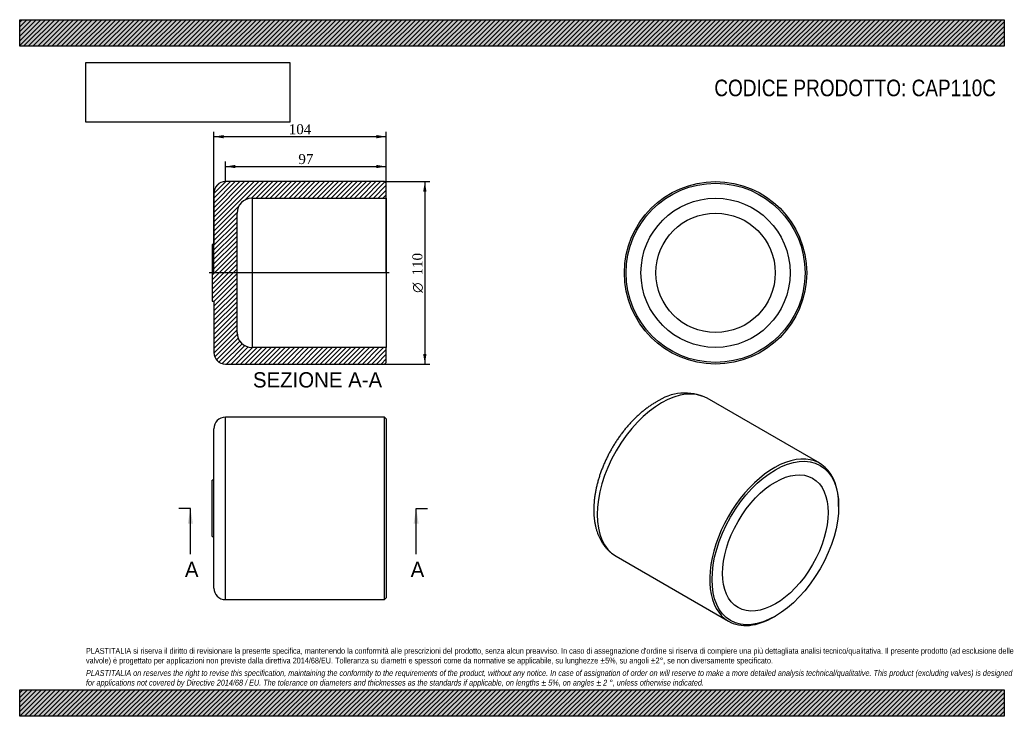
# Model space of a CAD drawing. Header units: millimetres. Extents: x 0 to 594, y 0 to 420.
import ezdxf
from ezdxf.enums import TextEntityAlignment as Align
from ezdxf.lldxf.tags import DXFTag

# ---------------------------------------------------------------- set-up
doc = ezdxf.new("R2010")
doc.units = ezdxf.units.MM
doc.header["$LTSCALE"] = 2
for name, color, linetype in [('CAP110C', 7, 'Continuous'), ('Default', 7, 'Continuous'), ('DV3_Default', 7, 'Continuous')]:
    doc.layers.add(name, color=color, linetype=linetype)
doc.styles.add('SEACAD_Solid_Edge_ANSI', font='seans.ttf')
doc.styles.add('SEACAD_Solid_Edge_ANSI1_Symbols', font='semeca1.ttf')
doc.styles.add('SEACAD_Times_New_Roman', font='times.ttf')
tags = doc.linetypes.add('CENTER2', pattern=[28.575, 19.05, -3.175, 3.175, -3.175]).pattern_tags.tags
tags[10:11] = [DXFTag(74, 4), DXFTag(75, 0), DXFTag(340, '0'), DXFTag(46, 0.0), DXFTag(50, 0.0), DXFTag(44, 0.0), DXFTag(45, 0.0)]
tags[8:9] = [DXFTag(74, 4), DXFTag(75, 0), DXFTag(340, '0'), DXFTag(46, 0.0), DXFTag(50, 0.0), DXFTag(44, 0.0), DXFTag(45, 0.0)]
tags[6:7] = [DXFTag(74, 4), DXFTag(75, 0), DXFTag(340, '0'), DXFTag(46, 0.0), DXFTag(50, 0.0), DXFTag(44, 0.0), DXFTag(45, 0.0)]
tags[4:5] = [DXFTag(74, 4), DXFTag(75, 0), DXFTag(340, '0'), DXFTag(46, 0.0), DXFTag(50, 0.0), DXFTag(44, 0.0), DXFTag(45, 0.0)]
doc.dimstyles.new('ANSImm', dxfattribs={"dimtxt": 6, "dimasz": 6, "dimexe": 3, "dimexo": 0, "dimgap": 1.5, "dimtad": 1, "dimdsep": 46, "dimtxsty": 'SEACAD_Times_New_Roman', "dimblk1": '_SE_FILLED', "dimblk2": '_SE_FILLED', "dimsah": 1, "dimcen": 3, "dimazin": 0, "dimtfac": 0.85, "dimtdec": 3, "dimtofl": 0, "dimtmove": 0, "dimatfit": 3, "dimfxl": 1, "dimarcsym": 0})
picture_1 = doc.add_image_def('image1.jpg', size_in_pixel=(4302, 1260))

# ---------------------------------------------------------------- blocks, each defined once
blk = doc.blocks.new('SE')
at = {"layer": 'CAP110C', "color": 7, "linetype": 'Continuous'}
for p, q in [((124.15, 70.34), (124.15, 180.34)), ((220.15, 180.34), (124.15, 180.34)), ((220.15, 70.34), (220.15, 180.34)), ((221.15, 179.34), (220.15, 180.34)), ((221.15, 179.34), (221.15, 71.34)), ((117.15, 77.34), (117.15, 173.34)), ((116.15, 108.34), (116.15, 142.34)), ((117.15, 142.34), (116.15, 142.34)), ((116.15, 108.34), (117.15, 108.34)), ((220.15, 70.34), (221.15, 71.34)), ((124.15, 70.34), (220.15, 70.34))]:
    blk.add_line(p, q, dxfattribs=at)
for centre, start, end in [((124.15, 173.34), 90, 180), ((124.15, 77.34), 180, 270)]:
    blk.add_arc(centre, 7, start, end, dxfattribs=at)
blk = doc.blocks.new('SE1')
at = {"layer": 'CAP110C', "color": 7, "linetype": 'Continuous'}
for p, q in [((482.66, 152.55), (414.78, 191.75)), ((494.05, 126.56), (494.05, 127.38)), ((359.78, 96.48), (427.66, 57.29)), ((455.16, 60.02), (455.87, 60.42))]:
    blk.add_line(p, q, dxfattribs=at)
blk.add_arc((401.29, 164.26), 30.61, 63.92165, 124.88894, dxfattribs=at)
for centre, start_param, end_param in [((387.28, 144.11), 3.141593, 6.283185), ((455.16, 104.92), 2.356194, 6.283185), ((455.16, 104.92), 0, 0.785398)]:
    blk.add_ellipse(centre, major_axis=(-27.5, -47.63), ratio=0.57735, start_param=start_param, end_param=end_param, dxfattribs=at)
for major_axis in [(27, 46.77), (-22.5, -38.97)]:
    blk.add_ellipse((455.87, 104.51), major_axis=major_axis, ratio=0.57735, dxfattribs=at)
blk.add_open_spline([(383.78, 189.37), (383.42, 189.16), (382.54, 188.64), (380.96, 187.64), (379.17, 186.41), (377.38, 185.08), (375.62, 183.67), (373.89, 182.19), (372.18, 180.63), (370.51, 179), (368.88, 177.3), (367.28, 175.54), (365.72, 173.72), (364.2, 171.84), (362.73, 169.91), (361.31, 167.93), (359.94, 165.91), (358.62, 163.84), (357.36, 161.74), (356.15, 159.6), (355.01, 157.43), (353.93, 155.24), (352.91, 153.02), (351.95, 150.79), (351.07, 148.54), (350.25, 146.28), (349.51, 144.02), (348.84, 141.75), (348.25, 139.49), (347.73, 137.23), (347.29, 134.99), (346.93, 132.75), (346.65, 130.53), (346.46, 128.34), (346.35, 126.17), (346.33, 124.03), (346.39, 121.93), (346.54, 119.86), (346.78, 117.85), (347.11, 115.88), (347.53, 113.96), (348.04, 112.11), (348.63, 110.32), (349.31, 108.61), (350.08, 106.97), (350.92, 105.41), (351.85, 103.94), (352.85, 102.56), (353.92, 101.27), (355.05, 100.07), (356.25, 98.96), (357.5, 97.96), (358.7, 97.12), (359.42, 96.7), (359.77, 96.51)], degree=3, knots=[0, 0, 0, 0, 0.010666, 0.030545, 0.050409, 0.070258, 0.090087, 0.109892, 0.129673, 0.149427, 0.169157, 0.188864, 0.208549, 0.228215, 0.247864, 0.267501, 0.287127, 0.306746, 0.326361, 0.345976, 0.365592, 0.385214, 0.404843, 0.424484, 0.44414, 0.463813, 0.483507, 0.503225, 0.52297, 0.542744, 0.562548, 0.582385, 0.602255, 0.622156, 0.642085, 0.662039, 0.682009, 0.701981, 0.721939, 0.741862, 0.761726, 0.781504, 0.801166, 0.820683, 0.84003, 0.859185, 0.878134, 0.896873, 0.915406, 0.933747, 0.951918, 0.969946, 0.987867, 1, 1, 1, 1], dxfattribs=at)
blk = doc.blocks.new('SE3')
at = {"color": 7, "linetype": 'Continuous', "style": 'SEACAD_Solid_Edge_ANSI'}
blk.add_text('A', height=9.2, dxfattribs=at).set_placement((235.86, 93.14), align=Align.TOP_LEFT)
blk = doc.blocks.new('SE4')
at = {"color": 7, "linetype": 'Continuous', "style": 'SEACAD_Solid_Edge_ANSI'}
blk.add_text('A', height=9.2, dxfattribs=at).set_placement((99.67, 93.14), align=Align.TOP_LEFT)
blk = doc.blocks.new('SEANNOT_GROUP')
at = {"linetype": 'Continuous'}
blk.add_hatch(color=7, dxfattribs=at).paths.add_polyline_path([(240.71, 116.14), (239.18, 125.34), (237.64, 116.14)])
at = {"color": 7, "linetype": 'Continuous'}
blk.add_lwpolyline([(239.18, 97.74), (239.18, 125.34)], dxfattribs=at)
blk = doc.blocks.new('SEANNOT_GROUP1')
at = {"linetype": 'Continuous'}
blk.add_hatch(color=7, dxfattribs=at).paths.add_polyline_path([(104.52, 116.14), (102.98, 125.34), (101.45, 116.14)])
at = {"color": 7, "linetype": 'Continuous'}
blk.add_lwpolyline([(102.98, 97.74), (102.98, 125.34)], dxfattribs=at)
blk = doc.blocks.new('SE2')
at = {"layer": 'Default', "color": 7, "linetype": 'CENTER2'}
for p, q in [((102.98, 125.34), (96.08, 125.34)), ((239.18, 125.34), (246.08, 125.34))]:
    blk.add_line(p, q, dxfattribs=at)
at = {"layer": 'Default', "color": 7, "linetype": 'CENTER2', "const_width": 0.0001}
blk.add_lwpolyline([(239.18, 125.34), (102.98, 125.34)], dxfattribs=at)
at = {"layer": 'Default'}
for name in ['SEANNOT_GROUP1', 'SEANNOT_GROUP', 'SE4', 'SE3']:
    blk.add_blockref(name, (0, 0), dxfattribs=at)
blk = doc.blocks.new('SE5')
at = {"layer": 'CAP110C', "linetype": 'Continuous'}
h = blk.add_hatch(dxfattribs=at)
h.set_pattern_fill('LINE', scale=0.62992, angle=45, style=0)
edge = h.paths.add_edge_path()
edge.add_line((124.15, 212.38), (220.15, 212.38))
edge.add_line((220.15, 212.38), (221.15, 213.38))
edge.add_line((221.15, 213.38), (221.15, 222.38))
edge.add_line((221.15, 222.38), (140.15, 222.38))
edge.add_arc((140.15, 231.38), 9, 180, 270, ccw=False)
edge.add_line((131.15, 231.38), (131.15, 303.38))
edge.add_arc((140.15, 303.38), 9, 90, 180, ccw=False)
edge.add_line((140.15, 312.38), (221.15, 312.38))
edge.add_line((221.15, 312.38), (221.15, 321.38))
edge.add_line((221.15, 321.38), (220.15, 322.38))
edge.add_line((220.15, 322.38), (124.15, 322.38))
edge.add_arc((124.15, 315.38), 7, 90, 180)
edge.add_line((117.15, 315.38), (117.15, 284.38))
edge.add_line((117.15, 284.38), (116.15, 284.38))
edge.add_line((116.15, 284.38), (116.15, 250.38))
edge.add_line((116.15, 250.38), (117.15, 250.38))
edge.add_line((117.15, 250.38), (117.15, 219.38))
edge.add_arc((124.15, 219.38), 7, 180, 270)
at = {"layer": 'CAP110C', "color": 7, "linetype": 'Continuous'}
for p, q in [((220.15, 322.38), (124.15, 322.38)), ((221.15, 321.38), (220.15, 322.38)), ((221.15, 312.38), (221.15, 321.38)), ((117.15, 315.38), (117.15, 284.38)), ((140.15, 312.38), (140.15, 222.38)), ((140.15, 312.38), (221.15, 312.38)), ((221.15, 312.38), (221.15, 222.38)), ((131.15, 231.38), (131.15, 303.38)), ((116.15, 284.38), (116.15, 250.38)), ((117.15, 284.38), (116.15, 284.38)), ((116.15, 250.38), (117.15, 250.38)), ((117.15, 250.38), (117.15, 219.38)), ((221.15, 222.38), (140.15, 222.38)), ((221.15, 213.38), (221.15, 222.38)), ((124.15, 212.38), (220.15, 212.38)), ((220.15, 212.38), (221.15, 213.38))]:
    blk.add_line(p, q, dxfattribs=at)
for centre, radius, start, end in [((124.15, 315.38), 7, 90, 180), ((140.15, 303.38), 9, 90, 180), ((140.15, 231.38), 9, 180, 270), ((124.15, 219.38), 7, 180, 270)]:
    blk.add_arc(centre, radius, start, end, dxfattribs=at)
at = {"layer": 'DV3_Default', "color": 7, "linetype": 'CENTER2'}
blk.add_line((222.9, 267.38), (114.4, 267.38), dxfattribs=at)
blk = doc.blocks.new('SE6')
at = {"layer": 'CAP110C', "color": 7, "linetype": 'Continuous'}
for radius in [55, 54, 45, 36]:
    blk.add_circle((419.81, 267.38), radius, dxfattribs=at)
blk = doc.blocks.new('GDimGGroup')
at = {"layer": 'Default', "linetype": 'Continuous'}
for points in [[(245.41, 316.38), (244.41, 322.38), (243.41, 316.38)], [(245.41, 218.38), (243.41, 218.38), (244.41, 212.38)]]:
    blk.add_hatch(color=7, dxfattribs=at).paths.add_polyline_path(points)
at = {"layer": 'Default', "color": 7, "linetype": 'Continuous'}
for p, q in [((220.15, 322.38), (247.41, 322.38)), ((244.41, 322.38), (244.41, 212.38)), ((220.15, 212.38), (247.41, 212.38))]:
    blk.add_line(p, q, dxfattribs=at)
for s, style, p in [('110', 'SEACAD_Times_New_Roman', (236.91, 265.78)), ('O', 'SEACAD_Solid_Edge_ANSI1_Symbols', (236.91, 255.33))]:
    blk.add_text(s, height=6, rotation=90, dxfattribs=dict(at, style=style)).set_placement(p, align=Align.TOP_LEFT)
blk = doc.blocks.new('DMBLK19')
at = {"layer": 'Default', "linetype": 'Continuous'}
for points in [[(123.15, 350.47), (117.15, 349.47), (123.15, 348.47)], [(215.15, 350.47), (215.15, 348.47), (221.15, 349.47)]]:
    blk.add_hatch(color=7, dxfattribs=at).paths.add_polyline_path(points)
at = {"layer": 'Default', "color": 7, "linetype": 'Continuous'}
for p, q in [((117.15, 267.38), (117.15, 352.47)), ((221.15, 267.38), (221.15, 352.47)), ((221.15, 349.47), (117.15, 349.47))]:
    blk.add_line(p, q, dxfattribs=at)
at = {"layer": 'Default', "color": 7, "linetype": 'Continuous', "style": 'SEACAD_Times_New_Roman'}
blk.add_text('104', height=6, dxfattribs=at).set_placement((162.33, 356.97), align=Align.TOP_LEFT)
blk = doc.blocks.new('_SE_FILLED')
at = {"color": 0}
blk.add_line((0, 0), (-1, 0), dxfattribs=at)
blk.add_solid([(0, 0), (-1, -0.1665), (-1, 0.1665), (0, 0)], dxfattribs=at)
blk = doc.blocks.new('DMBLK20')
at = {"layer": 'Default', "linetype": 'Continuous'}
for points in [[(130.15, 332.47), (124.15, 331.47), (130.15, 330.47)], [(215.15, 332.47), (215.15, 330.47), (221.15, 331.47)]]:
    blk.add_hatch(color=7, dxfattribs=at).paths.add_polyline_path(points)
at = {"layer": 'Default', "color": 7, "linetype": 'Continuous'}
for p, q in [((124.15, 322.38), (124.15, 334.47)), ((221.15, 321.38), (221.15, 334.47)), ((124.15, 331.47), (221.15, 331.47))]:
    blk.add_line(p, q, dxfattribs=at)
at = {"layer": 'Default', "color": 7, "linetype": 'Continuous', "style": 'SEACAD_Times_New_Roman'}
blk.add_text('97', height=6, dxfattribs=at).set_placement((168.1, 338.97), align=Align.TOP_LEFT)

msp = doc.modelspace()

# ---------------------------------------------------------------- hatches: boundary and pattern name
at = {"layer": 'Default', "linetype": 'Continuous'}
h = msp.add_hatch(dxfattribs=at)
h.set_pattern_fill('LINE', scale=0.62992, angle=45, style=0)
h.paths.add_polyline_path([(594, 404), (594, 420), (0, 420), (0, 404)])
for points in [[(594, 404), (594, 420), (0, 420), (0, 404)], [(594, 0), (594, 16), (0, 16), (0, 0)]]:
    msp.add_hatch(color=7, dxfattribs=at).paths.add_polyline_path(points)
h = msp.add_hatch(dxfattribs=at)
h.set_pattern_fill('LINE', scale=0.62992, angle=45, style=0)
h.paths.add_polyline_path([(594, 0), (594, 16), (0, 16), (0, 0)])

# ---------------------------------------------------------------- linework, layer by layer
at = {"layer": 'Default', "color": 7, "linetype": 'Continuous'}
for p, q in [((0, 420), (594, 420)), ((0, 404), (0, 420)), ((594, 420), (594, 404)), ((594, 404), (0, 404)), ((0, 16), (594, 16)), ((0, 0), (0, 16)), ((594, 16), (594, 0)), ((594, 0), (0, 0))]:
    msp.add_line(p, q, dxfattribs=at)

# ---------------------------------------------------------------- block references
at = {"layer": 'Default'}
for name in ['SE5', 'GDimGGroup', 'SE6', 'SE1', 'SE', 'SE2']:
    msp.add_blockref(name, (0, 0), dxfattribs=at)

# ---------------------------------------------------------------- texts
at = {"layer": 'Default', "color": 7, "linetype": 'Continuous', "style": 'SEACAD_Solid_Edge_ANSI'}
msp.add_text('SEZIONE A-A', height=9.2, dxfattribs=at).set_placement((140.714, 207.457), align=Align.TOP_LEFT)
at = {"layer": 'Default', "attachment_point": 1}
for s, insert, char_height, width in [('{\\fArial Narrow|b0||i0||c0|p34;\\C7;\\H10.;\\W1.;CODICE PRODOTTO: CAP110C}', (419.056, 383.868), 10, 170.32275), ("{\\fArial Narrow|b0||i0||c0|p34;\\C7;\\H3.5;\\W1.;PLASTITALIA si riserva il diritto di revisionare la presente specifica, mantenendo la conformità alle prescrizioni del prodotto, senza alcun preavviso. In caso di assegnazione d'ordine si riserva di compiere una più dettagliata analisi tecnico/qualitativa. Il presente prodotto (ad esclusione delle \\P}{\\fArial Narrow|b0||i0||c0|p34;\\C7;\\H3.5;\\W1.;valvole) è progettato per applicazioni non previste dalla direttiva 2014/68/EU. Tolleranza su diametri e spessori come da normative se applicabile, su lunghezze ±5%, su angoli ±2°, se non diversamente specificato.\\P}{\\fArial Narrow|b0||i0||c0|p34;\\C7;\\H1.;\\W1.;   \\P}{\\fArial Narrow|b0||i1||c0|p34;\\C7;\\H3.5;\\W1.;PLASTITALIA on reserves the right to revise this specification, maintaining the conformity to the requirements of the product, without any notice. In case of assignation of order on will reserve to make a more detailed analysis technical/qualitative. This product (excluding valves) is designed \\P}{\\fArial Narrow|b0||i1||c0|p34;\\C7;\\H3.5;\\W1.;for applications not covered by Directive 2014/68 / EU. The tolerance on diameters and thicknesses as the standards if applicable, on lengths ± 5%, on angles ± 2 °, unless otherwise indicated.\\P}", (40, 41.205), 3.5, 514)]:
    msp.add_mtext(s, dxfattribs=dict(at, insert=insert, char_height=char_height, width=width))

# ---------------------------------------------------------------- dimensions: what is measured, and where the dimension line sits
at = {"layer": 'Default', "color": 7, "linetype": 'Continuous'}
for base, p1, p2, picture, middle in [((117.153, 349.47), (221.153, 267.379), (117.153, 267.379), 'DMBLK19', (169.153, 349.47)), ((221.153, 331.47), (124.153, 322.379), (221.153, 321.379), 'DMBLK20', (172.653, 331.47))]:
    dim = msp.add_linear_dim(base=base, p1=p1, p2=p2, text='\\A1;<>', dimstyle='ANSImm', dxfattribs=at)
    dim.commit()
    dim.dimension.update_dxf_attribs({"geometry": picture, "text_midpoint": middle, "dimtype": 160})

# ---------------------------------------------------------------- pictures from other files: only their frames are drawn
image = msp.add_image(picture_1, insert=(40, 358.206), size_in_units=(122.914, 36))
image.dxf.flags = 7

doc.saveas('drawing.dxf')
